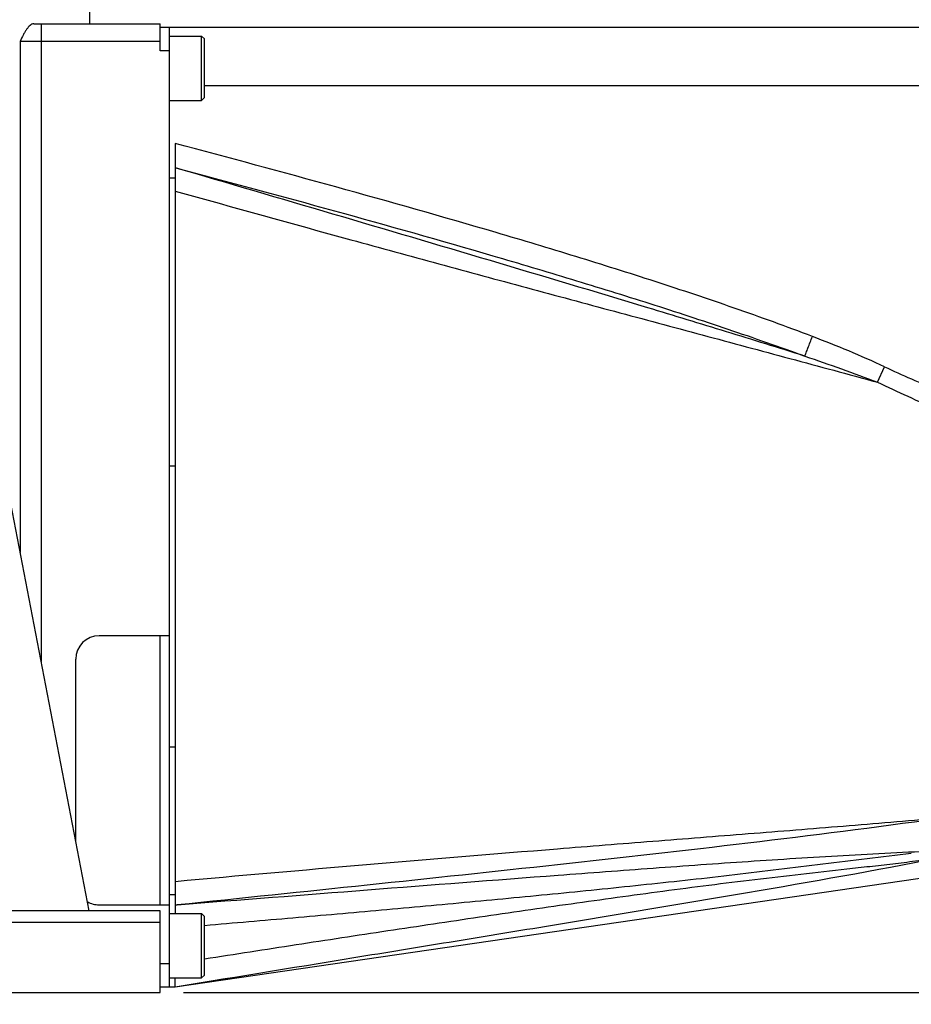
# Model space of a CAD drawing. Header units: millimetres. Extents: x 20 to 4180, y 42 to 2950.
# Tile 8 of 128: x 1568 to 1663, y 474 to 579. Entities that reach past the tile are written whole.
import ezdxf

# ---------------------------------------------------------------- set-up
doc = ezdxf.new("R2010")
doc.units = ezdxf.units.MM
doc.header["$LTSCALE"] = 231.275
doc.layers.get('0').update_dxf_attribs({"linetype": 'CONTINUOUS'})
doc.layers.add('BASE_ASM_PBL3', color=7, linetype='CONTINUOUS')
doc.layers.add('FRONT_VIEW_VBL2', color=7, linetype='CONTINUOUS')
doc.styles.get("Standard").update_dxf_attribs({"font": 'malgun.ttf'})
doc.dimstyles.new('DIMSTYLE_2', dxfattribs={"dimtxt": 20, "dimasz": 7.5, "dimexe": 1, "dimexo": 0.5, "dimgap": 1, "dimtad": 1, "dimlfac": 0.8, "dimdsep": 46, "dimtxsty": 'Standard', "dimblk": '_FILLED', "dimblk1": '_FILLED', "dimblk2": '_FILLED', "dimcen": 0.09, "dimclrt": 134, "dimazin": 2, "dimtp": 0.5, "dimtm": 0.5, "dimtfac": 1, "dimtofl": 0, "dimtmove": 0, "dimatfit": 3, "dimldrblk": '_FILLED', "dimfxl": 1, "dimtolj": 1, "dimarcsym": 0})
doc.dimstyles.new('DIMSTYLE_8', dxfattribs={"dimtxt": 20, "dimasz": 7.5, "dimexe": 1, "dimexo": 0.5, "dimgap": 1, "dimtad": 1, "dimlfac": 0.8, "dimdsep": 46, "dimtxsty": 'Standard', "dimblk": '_FILLED', "dimblk1": '_FILLED', "dimblk2": '_FILLED', "dimcen": 0.09, "dimclrt": 134, "dimazin": 2, "dimtp": 0.3, "dimtm": 0.3, "dimtfac": 1, "dimtofl": 0, "dimtmove": 0, "dimatfit": 3, "dimldrblk": '_FILLED', "dimfxl": 1, "dimtolj": 1, "dimarcsym": 0})

# ---------------------------------------------------------------- blocks, each defined once
blk = doc.blocks.new('_FILLED')
at = {"color": 0, "linetype": 'ByBlock'}
blk.add_solid([(0, 0), (-1, 0.2), (-1, -0.2)], dxfattribs=at)
blk = doc.blocks.new('*D13')
at = {"color": 134, "transparency": 16777216}
for p, q in [((1795.9, 427.66), (1795.9, 361.41)), ((1710.27, 413.91), (1710.27, 361.41)), ((1710.27, 366.41), (1753.09, 366.41)), ((1795.9, 366.41), (1753.09, 366.41))]:
    blk.add_line(p, q, dxfattribs=at)
at = {"color": 134, "transparency": 16777216, "xscale": 7.5, "yscale": 7.5, "zscale": 7.5, "rotation": 180}
blk.add_blockref('_FILLED', (1710.27, 366.41), dxfattribs=at)
at = {"color": 134, "transparency": 16777216, "xscale": 7.5, "yscale": 7.5, "zscale": 7.5}
blk.add_blockref('_FILLED', (1795.9, 366.41), dxfattribs=at)
at = {"color": 134, "transparency": 16777216, "insert": (1753.09, 391.41), "char_height": 20, "width": 52.0741, "attachment_point": 2, "line_spacing_factor": 0.9}
blk.add_mtext('68.5', dxfattribs=at)
blk = doc.blocks.new('*D16')
at = {"color": 134, "transparency": 16777216}
for p, q in [((1797.15, 519.53), (1889.4, 519.53)), ((1884.4, 519.53), (1884.4, 467.97)), ((1884.4, 416.41), (1884.4, 467.97)), ((1712.77, 416.41), (1889.4, 416.41))]:
    blk.add_line(p, q, dxfattribs=at)
at = {"color": 134, "transparency": 16777216, "xscale": 7.5, "yscale": 7.5, "zscale": 7.5}
for p, rotation in [((1884.4, 519.53), 90), ((1884.4, 416.41), 270)]:
    blk.add_blockref('_FILLED', p, dxfattribs=dict(at, rotation=rotation))
at = {"color": 134, "transparency": 16777216, "insert": (1859.4, 467.97), "char_height": 20, "width": 52.0741, "attachment_point": 2, "rotation": 90, "line_spacing_factor": 0.9}
blk.add_mtext('82.5', dxfattribs=at)
blk = doc.blocks.new('*D17')
at = {"color": 134, "transparency": 16777216}
for p, q in [((1706.65, 654.53), (1939.4, 654.53)), ((1934.4, 654.53), (1934.4, 535.47)), ((1934.4, 416.41), (1934.4, 535.47)), ((1712.77, 416.41), (1939.4, 416.41))]:
    blk.add_line(p, q, dxfattribs=at)
at = {"color": 134, "transparency": 16777216, "xscale": 7.5, "yscale": 7.5, "zscale": 7.5}
for p, rotation in [((1934.4, 654.53), 90), ((1934.4, 416.41), 270)]:
    blk.add_blockref('_FILLED', p, dxfattribs=dict(at, rotation=rotation))
at = {"color": 134, "transparency": 16777216, "insert": (1909.4, 535.47), "char_height": 20, "width": 67.4074, "attachment_point": 2, "rotation": 90, "line_spacing_factor": 0.9}
blk.add_mtext('190.5', dxfattribs=at)
blk = doc.blocks.new('*D18')
at = {"color": 134, "transparency": 16777216}
for p, q in [((1705.27, 676.53), (1989.4, 676.53)), ((1984.4, 676.53), (1984.4, 546.47)), ((1984.4, 416.41), (1984.4, 546.47)), ((1712.77, 416.41), (1989.4, 416.41))]:
    blk.add_line(p, q, dxfattribs=at)
at = {"color": 134, "transparency": 16777216, "xscale": 7.5, "yscale": 7.5, "zscale": 7.5}
for p, rotation in [((1984.4, 676.53), 90), ((1984.4, 416.41), 270)]:
    blk.add_blockref('_FILLED', p, dxfattribs=dict(at, rotation=rotation))
at = {"color": 134, "transparency": 16777216, "insert": (1959.4, 546.47), "char_height": 20, "width": 67.4074, "attachment_point": 2, "rotation": 90, "line_spacing_factor": 0.9}
blk.add_mtext('208.1', dxfattribs=at)
blk = doc.blocks.new('*D19')
at = {"color": 134, "transparency": 16777216}
for p, q in [((1699.02, 839.91), (2039.4, 839.91)), ((2034.4, 839.91), (2034.4, 628.16)), ((2034.4, 416.41), (2034.4, 628.16)), ((1712.77, 416.41), (2039.4, 416.41))]:
    blk.add_line(p, q, dxfattribs=at)
at = {"color": 134, "transparency": 16777216, "xscale": 7.5, "yscale": 7.5, "zscale": 7.5}
for p, rotation in [((2034.4, 839.91), 90), ((2034.4, 416.41), 270)]:
    blk.add_blockref('_FILLED', p, dxfattribs=dict(at, rotation=rotation))
at = {"color": 134, "transparency": 16777216, "insert": (2009.4, 628.16), "char_height": 20, "width": 67.4074, "attachment_point": 2, "rotation": 90, "line_spacing_factor": 0.9}
blk.add_mtext('338.8', dxfattribs=at)
blk = doc.blocks.new('BASE_ASM_PBL3', base_point=(1471.56, 906.283))
at = {"layer": 'BASE_ASM_PBL3', "color": 7}
for p, q in [((1702.773, 519.908), (1702.773, 521.408)), ((1696.8, 519.908), (1710.273, 519.908)), ((1697.562, 519.908), (1697.562, 451.796)), ((1710.273, 517.033), (1710.273, 519.908)), ((1710.273, 519.533), (1794.648, 519.533)), ((1711.273, 417.033), (1711.273, 519.533)), ((1711.273, 518.595), (1714.711, 518.595)), ((1715.023, 518.283), (1714.711, 518.595)), ((1714.711, 511.72), (1714.711, 518.595)), ((1710.273, 518.033), (1695.319, 518.033)), ((1695.319, 518.033), (1695.319, 463.436)), ((1715.023, 512.033), (1715.023, 518.283)), ((1711.273, 517.033), (1710.273, 517.033)), ((1795.898, 513.283), (1715.023, 513.283)), ((1711.273, 511.72), (1714.711, 511.72)), ((1715.023, 512.033), (1714.711, 511.72)), ((1711.898, 507.119), (1711.898, 424.845)), ((1711.932, 504.524), (1711.898, 504.533)), ((1711.932, 504.523), (1711.898, 504.533)), ((1711.898, 503.405), (1711.273, 503.404)), ((1786.905, 481.618), (1787.675, 483.268)), ((1702.695, 425.158), (1693.06, 475.158)), ((1711.898, 472.658), (1711.273, 472.658)), ((1711.273, 454.533), (1703.773, 454.533)), ((1710.273, 425.783), (1710.273, 454.533)), ((1701.273, 432.534), (1701.273, 452.033)), ((1711.273, 442.658), (1711.898, 442.658)), ((1711.908, 417.034), (1793.398, 428.908)), ((1711.273, 426.893), (1711.898, 426.893)), ((1710.273, 425.158), (1538.398, 425.158)), ((1703.773, 425.783), (1711.273, 425.783)), ((1710.273, 416.408), (1710.273, 425.158)), ((1711.898, 425.783), (1712.102, 425.804)), ((1711.898, 425.781), (1712.102, 425.802)), ((1711.898, 425.78), (1712.103, 425.797)), ((1710.273, 423.908), (1537.148, 423.908)), ((1711.273, 424.845), (1714.711, 424.845)), ((1715.023, 424.533), (1714.711, 424.845)), ((1714.711, 417.97), (1714.711, 424.845)), ((1715.023, 418.283), (1715.023, 424.533)), ((1710.273, 419.533), (1711.273, 419.533)), ((1711.273, 417.97), (1714.711, 417.97)), ((1715.023, 418.283), (1714.711, 417.97)), ((1710.273, 417.033), (1711.898, 417.033)), ((1711.898, 417.033), (1711.897, 417.036)), ((1711.898, 417.033), (1711.904, 417.034)), ((1711.904, 417.034), (1711.908, 417.034)), ((1537.148, 416.408), (1710.273, 416.408))]:
    blk.add_line(p, q, dxfattribs=at)
for centre, radius, start, end in [((1859.06, 636.4), 168.953, 245.00675, 247.13017), ((1866.868, 649.2), 185.68, 244.49157, 246.69157), ((1703.773, 452.033), 2.5, 90, 180), ((1703.773, 428.283), 2.5, 239.58221, 270)]:
    blk.add_arc(centre, radius, start, end, dxfattribs=at)
for points, knots in [([(1696.8, 519.908), (1696.731, 519.908), (1696.581, 519.869), (1696.38, 519.732), (1696.188, 519.534), (1696.003, 519.288), (1695.826, 519.005), (1695.593, 518.585), (1695.43, 518.255), (1695.319, 518.033)], [0, 0, 0, 0, 0.0845109, 0.1810181, 0.2924656, 0.4176082, 0.5537803, 0.6980584, 1, 1, 1, 1]), ([(1779.955, 486.502), (1777.185, 487.559), (1771.61, 489.575), (1763.176, 492.393), (1754.694, 495.063), (1743.336, 498.467), (1729.076, 502.51), (1717.629, 505.599), (1711.898, 507.119)], [0, 0, 0, 0, 0.125015, 0.2499889, 0.3749777, 0.4999837, 0.7499867, 1, 1, 1, 1]), ([(1711.932, 504.524), (1717.598, 503.018), (1728.912, 499.963), (1743.004, 495.978), (1754.224, 492.641), (1762.596, 490.043), (1770.918, 487.324), (1776.424, 485.402), (1779.16, 484.403)], [0, 0, 0, 0, 0.2505287, 0.5008429, 0.6258826, 0.7507811, 0.8754946, 1, 1, 1, 1]), ([(1779.161, 484.403), (1776.367, 485.28), (1770.775, 487.013), (1759.58, 490.426), (1745.572, 494.615), (1728.753, 499.584), (1717.538, 502.878), (1711.932, 504.523)], [0, 0, 0, 0, 0.1251626, 0.2502691, 0.500332, 0.75023, 1, 1, 1, 1]), ([(1711.898, 502.036), (1718.147, 500.288), (1727.527, 497.69), (1740.042, 494.269), (1749.428, 491.722), (1758.811, 489.193), (1768.189, 486.676), (1777.554, 484.155), (1783.791, 482.466), (1786.906, 481.62)], [0, 0, 0, 0, 0.2504301, 0.3755962, 0.5007054, 0.6257321, 0.7506487, 0.8754242, 1, 1, 1, 1]), ([(1779.158, 484.404), (1779.202, 484.526), (1779.311, 484.814), (1779.577, 485.513), (1779.798, 486.09), (1779.955, 486.502)], [0, 0, 0, 0, 0.1735595, 0.4108668, 1, 1, 1, 1]), ([(1787.675, 483.268), (1786.411, 483.858), (1783.853, 484.975), (1781.259, 486.005), (1779.955, 486.502)], [0, 0, 0, 0, 0.5000314, 1, 1, 1, 1]), ([(1779.16, 484.403), (1780.461, 483.96), (1783.052, 483.057), (1785.627, 482.108), (1786.906, 481.617)], [0, 0, 0, 0, 0.5007279, 1, 1, 1, 1]), ([(1793.398, 435.015), (1790.019, 434.727), (1783.253, 434.162), (1773.091, 433.352), (1762.91, 432.554), (1749.314, 431.474), (1732.306, 430.071), (1718.701, 428.876), (1711.898, 428.256)], [0, 0, 0, 0, 0.1243963, 0.2490766, 0.3739661, 0.4990163, 0.7494116, 1, 1, 1, 1]), ([(1712.102, 425.804), (1718.874, 426.508), (1732.423, 427.92), (1752.752, 430.085), (1773.089, 432.365), (1786.634, 434.071), (1793.398, 435.015)], [0, 0, 0, 0, 0.2496472, 0.4994859, 0.7495859, 1, 1, 1, 1]), ([(1712.102, 425.799), (1718.885, 426.328), (1732.445, 427.388), (1749.393, 428.705), (1762.945, 429.719), (1773.1, 430.442), (1783.249, 431.084), (1790.016, 431.429), (1793.398, 431.577)], [0, 0, 0, 0, 0.2504037, 0.5006527, 0.6256848, 0.7506149, 0.8753826, 1, 1, 1, 1]), ([(1790.521, 431.27), (1788.946, 431.093), (1785.799, 430.713), (1781.084, 430.122), (1776.372, 429.541), (1771.66, 428.979), (1766.948, 428.445), (1760.662, 427.767), (1752.801, 426.968), (1743.362, 426.065), (1733.919, 425.202), (1724.472, 424.367), (1718.173, 423.825), (1715.023, 423.557)], [0, 0, 0, 0, 0.0626638, 0.1252707, 0.1878239, 0.2503377, 0.3128262, 0.3752997, 0.5002311, 0.6251616, 0.7500987, 0.8750449, 1, 1, 1, 1]), ([(1711.908, 417.034), (1718.693, 418.142), (1728.873, 419.803), (1742.448, 422.021), (1752.633, 423.691), (1762.823, 425.375), (1776.426, 427.661), (1786.621, 429.463), (1793.398, 430.795)], [0, 0, 0, 0, 0.2495717, 0.3744031, 0.4992834, 0.6242333, 0.7492925, 1, 1, 1, 1]), ([(1715.023, 420.015), (1718.283, 420.524), (1724.805, 421.536), (1734.592, 423.032), (1742.752, 424.253), (1749.284, 425.208), (1754.185, 425.909), (1759.089, 426.595), (1763.995, 427.262), (1768.903, 427.902), (1773.814, 428.507), (1778.725, 429.08), (1782.816, 429.533), (1785.677, 429.851), (1787.309, 430.034), (1788.937, 430.223), (1790.967, 430.471), (1792.589, 430.683), (1793.398, 430.795)], [0, 0, 0, 0, 0.1251186, 0.2502486, 0.3753908, 0.4379661, 0.5005434, 0.5631215, 0.6256979, 0.6882651, 0.7508108, 0.8133144, 0.8757285, 0.906883, 0.9224411, 0.9379878, 0.9690364, 1, 1, 1, 1]), ([(1711.897, 417.036), (1711.896, 417.045), (1711.897, 417.073), (1711.9, 417.128), (1711.899, 417.209), (1711.894, 417.316), (1711.894, 417.448), (1711.897, 417.603), (1711.899, 417.78), (1711.897, 417.904), (1711.896, 417.97)], [0, 0, 0, 0, 0.0296564, 0.0888285, 0.1762991, 0.2914773, 0.4333472, 0.6001025, 0.7896194, 1, 1, 1, 1])]:
    blk.add_open_spline(points, degree=3, knots=knots, dxfattribs=at)
at = {"layer": 'BASE_ASM_PBL3', "color": 134}
for base, p1, p2, angle, dimstyle, picture, middle in [((2034.398, 839.908), (1712.273, 416.408), (1698.523, 839.908), 90, 'DIMSTYLE_2', '*D19', (2034.398, 628.256)), ((1984.398, 676.533), (1712.273, 416.408), (1704.773, 676.533), 90, 'DIMSTYLE_2', '*D18', (1984.398, 546.272)), ((1934.398, 654.533), (1712.273, 416.408), (1706.148, 654.533), 90, 'DIMSTYLE_2', '*D17', (1934.398, 535.606)), ((1884.398, 519.533), (1712.273, 416.408), (1796.648, 519.533), 90, 'DIMSTYLE_8', '*D16', (1884.398, 467.641)), ((1710.273, 366.408), (1795.898, 428.158), (1710.273, 414.408), 180, 'DIMSTYLE_8', '*D13', (1752.831, 366.408))]:
    dim = blk.add_linear_dim(base=base, p1=p1, p2=p2, angle=angle, dimstyle=dimstyle, dxfattribs=at)
    dim.commit()
    dim.dimension.update_dxf_attribs({"geometry": picture, "text_midpoint": middle, "dimtype": 160})
blk = doc.blocks.new('FRONT_VIEW_VBL2', base_point=(1359.06, 906.28))
at = {"layer": 'BASE_ASM_PBL3'}
blk.add_blockref('BASE_ASM_PBL3', (1471.56, 906.28), dxfattribs=at)

msp = doc.modelspace()

# ---------------------------------------------------------------- block references
at = {"layer": 'FRONT_VIEW_VBL2'}
msp.add_blockref('FRONT_VIEW_VBL2', (1231.912, 964.875), dxfattribs=at)

doc.saveas('drawing.dxf')
